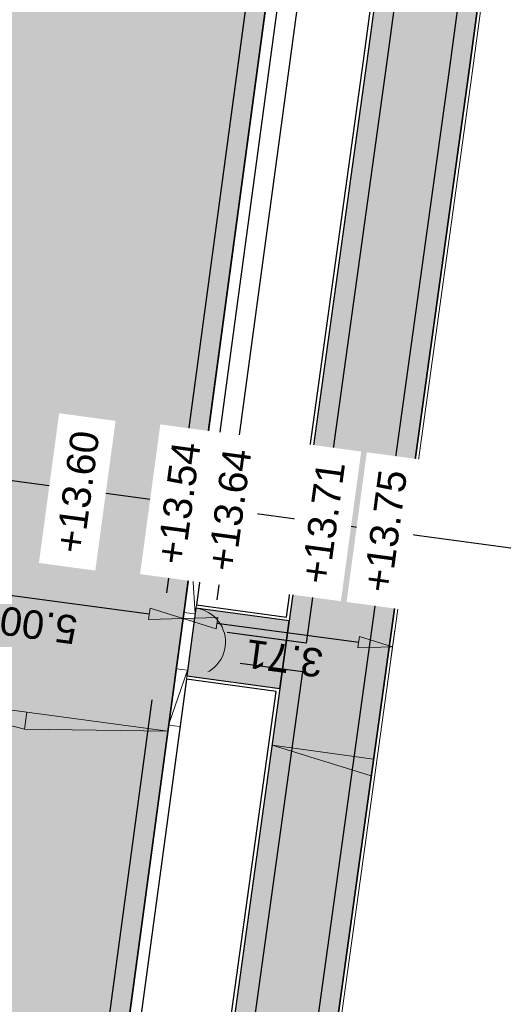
# Model space of a CAD drawing. Header units: metres. Extents: x 131295 to 132236, y 397710 to 398702.
# Tile 20 of 127: x 131467.01 to 131475.51, y 397813.77 to 397831.08. Entities that reach past the tile are written whole.
import ezdxf

# ---------------------------------------------------------------- set-up
doc = ezdxf.new("R2010")
doc.units = ezdxf.units.M
doc.linetypes.add('AL-BANDVERLAGING', pattern=[5, 1.5, -1, 0, -1, 1.5])
doc.linetypes.add('AL-MATERIAALS', pattern=[2, 1, -1])
doc.layers.get('Defpoints').update_dxf_attribs({"color": 128})
for name, color, linetype, lineweight in [('N-KO-bandverlaging', 1, 'AL-BANDVERLAGING', 18), ('N-KO-opsluitband 60x200mm', 2, 'Continuous', 25), ('N-KO-opsluitband achterkant', 8, 'Continuous', 5), ('N-KO-trottoirband 180-200x250mm', 3, 'Continuous', 35), ('N-KO-trottoirband achterkant', 8, 'Continuous', 5), ('N-KO-verloopband', 1, 'Continuous', 18), ('N-RI-trottoirkolk', 7, 'Continuous', 25), ('N-VH-afschotrichting @ 0.2', 250, 'Continuous', 18), ("N-VH-arcering 'MAT' grijs 254", 254, 'Continuous', 18), ('X-AL-maatvoering', 1, 'Continuous', 18), ('X-AL-materiaalscheiding', 1, 'AL-MATERIAALS', 18), ('X-AL-planhoogte', 190, 'Continuous', 25)]:
    doc.layers.add(name, color=color, linetype=linetype, lineweight=lineweight)
doc.layers.add("N-VH-arcering 'MAT' kleur 1 (heiderood)", color=7, linetype='Continuous', lineweight=18, true_color=0xd98c8c)
for name, color, linetype, plot in [('X-AL-contourlijnen', 30, 'Continuous', False), ('X-AL-hulplijn bandenlijnnummers', 30, 'Continuous', False), ('X-AL-hulplijn hoogtetekst', 190, 'Continuous', False)]:
    doc.layers.add(name, color=color, linetype=linetype, plot=plot)
doc.styles.add('CS Annotative', font='arial.ttf')
doc.dimstyles.new('CS Annotative', dxfattribs={"dimtxt": 2.5, "dimasz": 3, "dimexe": 0.18, "dimexo": 0.0625, "dimgap": 1, "dimtad": 1, "dimzin": 0, "dimdsep": 46, "dimtxsty": 'CS Annotative', "dimblk": 'CS Dimensionpijl', "dimcen": 0, "dimse1": 1, "dimse2": 1, "dimclrd": 256, "dimclre": 256, "dimclrt": 2, "dimadec": 0, "dimazin": 0, "dimtm": 1e-09, "dimtfac": 1, "dimtofl": 0, "dimtmove": 1, "dimatfit": 3, "dimfxl": 1, "dimtfillclr": 256, "dimtolj": 1, "dimtzin": 0, "dimarcsym": 0})

# ---------------------------------------------------------------- blocks, each defined once
blk = doc.blocks.new('*U102')
for p, q in [((2.45094537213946, 1.142526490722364), (-0.226817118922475, -1.482752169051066)), ((0.226817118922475, 1.482752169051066), (1.99731113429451, -1.822977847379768))]:
    blk.add_line(p, q)
blk.add_lwpolyline([(0.226817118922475, 1.482752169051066), (-0.226817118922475, -1.482752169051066), (1.99731113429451, -1.822977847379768), (2.45094537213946, 1.142526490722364)], close=True)
blk = doc.blocks.new('CS Dimensionpijl')
h = blk.add_hatch(color=256)
h.dxf.hatch_style = 1
h.paths.add_polyline_path([(-1, -0.1666666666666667), (0, 0), (-1, 0.1666666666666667)])
at = {"flags": 128}
blk.add_lwpolyline([(0, 0.5), (0, -0.5)], dxfattribs=at)
blk.add_lwpolyline([(-1, -0.1666666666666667), (0, 0), (-1, 0.1666666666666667)], close=True, dxfattribs=at)
blk = doc.blocks.new('*D376')
at = {"layer": 'Defpoints', "color": 0, "transparency": 16777216}
for p in [(131464.9295108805, 397821.2183997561), (131469.8844603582, 397820.5487164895), (131469.8844603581, 397820.5487164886)]:
    blk.add_point(p, dxfattribs=at)
at = {"layer": 'X-AL-maatvoering', "lineweight": -2, "transparency": 16777216}
blk.add_line((131465.5241048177, 397821.1380377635), (131469.2898664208, 397820.6290784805), dxfattribs=at)
at = {"layer": 'X-AL-maatvoering', "lineweight": -2, "transparency": 16777216, "xscale": 0.6000000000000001, "yscale": 0.6000000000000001, "zscale": 0.6000000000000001}
for p, rotation in [((131464.9295108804, 397821.2183997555), 172.3028637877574), ((131469.8844603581, 397820.5487164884), 352.3028637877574)]:
    blk.add_blockref('CS Dimensionpijl', p, dxfattribs=dict(at, rotation=rotation))
at = {"layer": 'X-AL-maatvoering', "color": 2, "transparency": 16777216, "insert": (131467.3460060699, 397820.4323738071), "char_height": 0.5, "attachment_point": 5, "rotation": 172.3028637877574, "style": 'CS Annotative'}
blk.add_mtext('\\A1;5.00', dxfattribs=at)
blk = doc.blocks.new('*U455')
at = {"ltscale": 0.2}
h = blk.add_hatch(color=256, dxfattribs=at)
h.dxf.hatch_style = 1
h.paths.add_polyline_path([(0, 0), (12.38737369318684, -1.674208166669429), (12.18646871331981, -3.160693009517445)])
blk.add_lwpolyline([(0, 0), (12.38737369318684, -1.674208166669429), (12.18646871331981, -3.160693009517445)], close=True, dxfattribs=at)
blk = doc.blocks.new('*U456')
at = {"ltscale": 0.2}
h = blk.add_hatch(color=256, dxfattribs=at)
h.dxf.hatch_style = 1
h.paths.add_polyline_path([(0, 0), (-12.38737369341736, 1.674208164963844), (-12.58827867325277, 0.1877233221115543)])
blk.add_lwpolyline([(0, 0), (-12.38737369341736, 1.674208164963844), (-12.58827867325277, 0.1877233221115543)], close=True, dxfattribs=at)
blk = doc.blocks.new('*U459')
at = {"ltscale": 0.2}
h = blk.add_hatch(color=256, dxfattribs=at)
h.dxf.hatch_style = 1
h.paths.add_polyline_path([(0, 0), (8.918958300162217, -1.205436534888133), (8.718053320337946, -2.691921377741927)])
blk.add_lwpolyline([(0, 0), (8.918958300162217, -1.205436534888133), (8.718053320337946, -2.691921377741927)], close=True, dxfattribs=at)
blk = doc.blocks.new('*D528')
at = {"layer": 'Defpoints', "color": 0, "transparency": 16777216}
for p in [(131469.8844603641, 397820.5487164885), (131473.5647190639, 397820.0513133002), (131473.5647190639, 397820.0513133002)]:
    blk.add_point(p, dxfattribs=at)
at = {"layer": 'X-AL-maatvoering', "lineweight": -2, "transparency": 16777216}
blk.add_line((131470.4790543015, 397820.4683544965), (131472.9701251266, 397820.1316752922), dxfattribs=at)
at = {"layer": 'X-AL-maatvoering', "lineweight": -2, "transparency": 16777216, "xscale": 0.6000000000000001, "yscale": 0.6000000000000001, "zscale": 0.6000000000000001}
for p, rotation in [((131469.8844603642, 397820.5487164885), 172.3028637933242), ((131473.5647190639, 397820.0513133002), 352.3028637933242)]:
    blk.add_blockref('CS Dimensionpijl', p, dxfattribs=dict(at, rotation=rotation))
at = {"layer": 'X-AL-maatvoering', "color": 2, "transparency": 16777216, "insert": (131471.6635873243, 397819.848661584), "char_height": 0.5, "attachment_point": 5, "rotation": 172.3028637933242, "style": 'CS Annotative'}
blk.add_mtext('\\A1;3.71', dxfattribs=at)

msp = doc.modelspace()

# ---------------------------------------------------------------- hatches: boundary and pattern name
at = {"layer": "N-VH-arcering 'MAT' grijs 254"}
h = msp.add_hatch(color=256, dxfattribs=at)
h.dxf.hatch_style = 1
edge = h.paths.add_edge_path()
edge.add_line((131475.7292628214, 397836.2813625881), (131473.945530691, 397836.5224656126))
edge.add_line((131473.945530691, 397836.5224656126), (131473.9294582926, 397836.4035468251))
edge.add_line((131473.9294582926, 397836.4035468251), (131473.1131350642, 397830.3457041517))
edge.add_line((131473.1131350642, 397830.3457041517), (131471.749999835, 397820.5063862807))
edge.add_line((131471.749999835, 397820.5063862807), (131471.5853242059, 397819.3177324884))
edge.add_line((131471.5853242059, 397819.3177324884), (131469.5375734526, 397804.5367554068))
edge.add_line((131469.5375734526, 397804.5367554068), (131469.3728978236, 397803.3481016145))
edge.add_line((131469.3728978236, 397803.3481016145), (131467.2496879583, 397788.0224491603))
edge.add_arc((131466.2591486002, 397788.1596780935), 1.000000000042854, 262.30286378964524, 352.1124718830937, ccw=False)
edge.add_line((131466.1252119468, 397787.168688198), (131465.5846942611, 397787.2417415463))
edge.add_line((131465.5846942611, 397787.2417415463), (131465.4048650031, 397785.9111948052))
edge.add_arc((131470.1653051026, 397785.269264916), 4.803526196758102, 172.320175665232, 249.1277527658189)
edge.add_line((131468.453878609, 397780.7809597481), (131468.7146299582, 397782.6021182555))
edge.add_line((131468.7146299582, 397782.6021182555), (131471.1406646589, 397782.2547614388))
edge.add_line((131471.1406646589, 397782.2547614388), (131474.4157358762, 397781.7858405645))
edge.add_line((131474.4157358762, 397781.7858405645), (131474.6070759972, 397783.12221213))
edge.add_line((131474.6070759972, 397783.12221213), (131474.4214368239, 397783.1487917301))
edge.add_arc((131475.2718373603, 397789.0882209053), 5.999999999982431, 172.1124718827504, 261.8518356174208, ccw=False)
edge.add_line((131469.3286012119, 397789.9115945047), (131474.8965647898, 397830.1020043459))
edge.add_line((131474.8965647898, 397830.1020043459), (131475.7292628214, 397836.2813625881))
h = msp.add_hatch(color=256, dxfattribs=at)
h.dxf.hatch_style = 1
h.paths.add_polyline_path([(131471.749999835, 397820.5063862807), (131470.1105058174, 397820.727971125), (131469.9497818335, 397819.5387832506), (131471.5853242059, 397819.3177324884)])
at = {"layer": "N-VH-arcering 'MAT' kleur 1 (heiderood)"}
h = msp.add_hatch(color=256, dxfattribs=at)
h.dxf.hatch_style = 1
edge = h.paths.add_edge_path()
edge.add_arc((131481.5590759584, 397869.5974714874), 5.000000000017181, 172.3028637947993, 260.29173540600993, ccw=False)
edge.add_line((131476.604126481, 397870.2671547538), (131478.2851368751, 397882.704857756))
edge.add_line((131478.2851368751, 397882.704857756), (131478.3119242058, 397882.9030557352))
edge.add_line((131478.3119242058, 397882.9030557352), (131478.4726481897, 397884.0922436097))
edge.add_line((131478.4726481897, 397884.0922436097), (131478.4994355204, 397884.2904415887))
edge.add_line((131478.4994355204, 397884.2904415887), (131481.0918010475, 397903.4712108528))
edge.add_line((131481.0918010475, 397903.4712108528), (131476.1368515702, 397904.1408941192))
edge.add_line((131476.1368515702, 397904.1408941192), (131475.4284173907, 397898.899228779))
edge.add_line((131475.4284173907, 397898.899228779), (131474.6381911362, 397893.0523883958))
edge.add_line((131474.6381911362, 397893.0523883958), (131473.825725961, 397887.0410034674))
edge.add_line((131473.825725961, 397887.0410034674), (131472.3792101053, 397876.3383125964))
edge.add_line((131472.3792101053, 397876.3383125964), (131471.8474178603, 397872.4036111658))
edge.add_line((131471.8474178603, 397872.4036111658), (131470.4009020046, 397861.7009202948))
edge.add_line((131470.4009020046, 397861.7009202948), (131469.8311223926, 397857.4851524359))
edge.add_line((131469.8311223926, 397857.4851524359), (131468.384606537, 397846.7824615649))
edge.add_line((131468.384606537, 397846.7824615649), (131467.7219800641, 397841.8797249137))
edge.add_line((131467.7219800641, 397841.8797249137), (131466.2754642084, 397831.1770340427))
edge.add_line((131466.2754642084, 397831.1770340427), (131465.5858004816, 397826.0742502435))
edge.add_line((131465.5858004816, 397826.0742502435), (131464.4607325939, 397817.7499351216))
edge.add_line((131464.4607325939, 397817.7499351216), (131463.777655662, 397812.6958866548))
edge.add_line((131463.777655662, 397812.6958866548), (131460.978379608, 397791.9841978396))
edge.add_line((131460.978379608, 397791.9841978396), (131460.6983054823, 397789.9119448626))
edge.add_line((131460.6983054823, 397789.9119448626), (131465.6532549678, 397789.2422615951))
edge.add_line((131465.6532549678, 397789.2422615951), (131467.5654607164, 397803.3905663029))
edge.add_line((131467.5654607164, 397803.3905663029), (131467.5922480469, 397803.5887642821))
edge.add_line((131467.5922480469, 397803.5887642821), (131467.752972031, 397804.7779521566))
edge.add_line((131467.752972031, 397804.7779521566), (131467.7797593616, 397804.9761501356))
edge.add_line((131467.7797593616, 397804.9761501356), (131469.7247965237, 397819.3673726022))
edge.add_line((131469.7247965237, 397819.3673726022), (131469.7515838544, 397819.5655705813))
edge.add_line((131469.7515838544, 397819.5655705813), (131469.9123078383, 397820.7547584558))
edge.add_line((131469.9123078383, 397820.7547584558), (131469.939095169, 397820.9529564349))
edge.add_line((131469.939095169, 397820.9529564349), (131472.0373246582, 397836.4776404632))
edge.add_line((131472.0373246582, 397836.4776404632), (131472.0775056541, 397836.7749374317))
edge.add_line((131472.0775056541, 397836.7749374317), (131473.5897342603, 397847.9638333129))
edge.add_line((131473.5897342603, 397847.9638333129), (131473.6299152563, 397848.2611302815))
edge.add_line((131473.6299152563, 397848.2611302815), (131474.463515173, 397854.4288899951))
edge.add_arc((131479.4184646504, 397853.7592067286), 5.000000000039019, 80.29008584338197, 172.302863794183, ccw=False)
edge.add_line((131480.26176434, 397858.6875782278), (131485.2276871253, 397857.8378530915))
edge.add_line((131485.2276871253, 397857.8378530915), (131486.2348504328, 397863.7248879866))
edge.add_line((131486.2348504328, 397863.7248879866), (131480.7159181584, 397864.6690757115))

# ---------------------------------------------------------------- linework, layer by layer
at = {"layer": 'N-KO-bandverlaging', "flags": 128}
msp.add_lwpolyline([(131470.1105058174, 397820.727971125, -0.9999999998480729), (131469.9497818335, 397819.5387832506)], format="xyb", dxfattribs=at)
at = {"layer": 'N-KO-opsluitband 60x200mm', "flags": 128}
for points in [[(131473.9294614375, 397836.4035701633), (131473.1131350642, 397830.3457041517), (131471.749999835, 397820.5063862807), (131470.1105058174, 397820.727971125)], [(131469.9497818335, 397819.5387832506), (131471.5853242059, 397819.3177324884), (131469.5375734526, 397804.5367554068), (131467.9511700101, 397804.7511648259)]]:
    msp.add_lwpolyline(points, dxfattribs=at)
msp.add_lwpolyline([(131475.7292628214, 397836.2813625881), (131474.8965647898, 397830.1020043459), (131469.3286012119, 397789.9115945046, 0.4128818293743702), (131474.4214368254, 397783.1487917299), (131474.6070759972, 397783.12221213)], format="xyb", dxfattribs=at)
at = {"layer": 'N-KO-opsluitband achterkant', "flags": 128}
for points in [[(131473.8699988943, 397836.411583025), (131473.0536874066, 397830.3538274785), (131471.6987738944, 397820.5738552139), (131470.1185420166, 397820.7874305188)], [(131469.9417456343, 397819.4793238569), (131471.5176307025, 397819.2663360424), (131469.4863475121, 397804.6042243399), (131467.9592062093, 397804.8106242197)]]:
    msp.add_lwpolyline(points, dxfattribs=at)
msp.add_lwpolyline([(131475.7292628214, 397836.2813625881), (131475.7887253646, 397836.2733497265), (131474.9560124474, 397830.093881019), (131469.3880335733, 397789.9033607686, 0.4128818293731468), (131474.4299408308, 397783.2081860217), (131474.6155800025, 397783.1816064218), (131474.6070759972, 397783.12221213)], format="xyb", dxfattribs=at)
at = {"layer": 'N-KO-trottoirband 180-200x250mm', "flags": 128}
msp.add_lwpolyline([(131472.0373246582, 397836.4776404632), (131465.2066589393, 397785.9379222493, 0.4200907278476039), (131469.5960677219, 397780.2982244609)], format="xyb", dxfattribs=at)
at = {"layer": 'N-KO-trottoirband achterkant'}
msp.add_lwpolyline([(131469.6188211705, 397780.496925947, -0.4200907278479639), (131465.4048650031, 397785.9111948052), (131472.2355226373, 397836.4508531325)], format="xyb", dxfattribs=at)
at = {"layer": 'N-KO-verloopband', "flags": 128}
for points in [[(131469.8989141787, 397820.6556594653), (131470.0971121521, 397820.6288721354), (131470.0328508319, 397821.6466493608), (131470.2310488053, 397821.6198620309)], [(131469.7649775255, 397819.6646695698), (131469.9631754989, 397819.6378822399), (131469.6310408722, 397818.6736796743), (131469.8292388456, 397818.6468923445)]]:
    msp.add_lwpolyline(points, dxfattribs=at)
at = {"layer": 'X-AL-contourlijnen', "flags": 128}
msp.add_lwpolyline([(131467.7797593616, 397804.9761501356), (131469.7247965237, 397819.3673726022), (131469.7515838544, 397819.5655705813), (131469.9123078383, 397820.7547584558), (131469.939095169, 397820.9529564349), (131472.0373246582, 397836.4776404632), (131472.0775056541, 397836.7749374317), (131473.5897342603, 397847.9638333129), (131473.6299152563, 397848.2611302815), (131474.463515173, 397854.4288899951, -0.4245406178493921), (131480.26176434, 397858.6875782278), (131485.2276871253, 397857.8378530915), (131486.2348504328, 397863.7248879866)], format="xyb", dxfattribs=at)
msp.add_lwpolyline([(131475.7292628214, 397836.2813625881), (131473.945530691, 397836.5224656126), (131473.9294582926, 397836.4035468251), (131473.1131350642, 397830.3457041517), (131471.749999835, 397820.5063862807), (131471.5853242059, 397819.3177324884), (131469.5375734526, 397804.5367554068), (131469.3728978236, 397803.3481016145), (131467.2496879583, 397788.0224491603, -0.4132406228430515), (131466.1252119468, 397787.168688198), (131465.5846942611, 397787.2417415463), (131465.4048650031, 397785.9111948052, 0.3482739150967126), (131468.453878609, 397780.7809597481), (131468.7146299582, 397782.6021182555), (131471.1406646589, 397782.2547614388), (131474.4157358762, 397781.7858405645), (131474.6070759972, 397783.12221213), (131474.4214368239, 397783.1487917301, -0.4128818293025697), (131469.3286012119, 397789.9115945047), (131474.8965647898, 397830.1020043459)], format="xyb", close=True, dxfattribs=at)
for points in [[(131473.0536874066, 397830.3538274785), (131473.8699988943, 397836.411583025), (131472.656027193, 397836.5756566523), (131472.6319185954, 397836.3972784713), (131472.2355226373, 397836.4508531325), (131470.1185420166, 397820.7874305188), (131471.6987738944, 397820.5738552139)], [(131471.749999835, 397820.5063862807), (131470.1105058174, 397820.727971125), (131469.9497818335, 397819.5387832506), (131471.5853242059, 397819.3177324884)], [(131471.5176307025, 397819.2663360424), (131469.9417456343, 397819.4793238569), (131467.9592062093, 397804.8106242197), (131469.4863475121, 397804.6042243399)]]:
    msp.add_lwpolyline(points, close=True, dxfattribs=at)
at = {"layer": 'X-AL-hulplijn bandenlijnnummers', "flags": 128}
for points in [[(131471.6502971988, 397836.2272213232), (131469.6324297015, 397821.2971312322)], [(131474.2362619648, 397836.0595157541), (131473.4599130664, 397830.2983180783), (131472.0488178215, 397820.1128175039), (131470.9555188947, 397820.2605816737)], [(131470.8885505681, 397819.765086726), (131471.9802029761, 397819.6175450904), (131469.8363914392, 397804.1431866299), (131468.7961830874, 397804.2837753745)], [(131469.3377690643, 397819.1169534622), (131467.4730938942, 397805.3203249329)]]:
    msp.add_lwpolyline(points, dxfattribs=at)
msp.add_lwpolyline([(131475.3423336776, 397836.0307915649), (131474.5497867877, 397830.1493904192), (131468.9819124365, 397789.9596246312, 0.4077085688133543), (131474.2606448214, 397782.8192505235, 0.4077085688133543)], format="xyb", dxfattribs=at)
at = {"layer": 'X-AL-hulplijn hoogtetekst', "flags": 128}
for points in [[(131471.6904781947, 397836.5245182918), (131469.5922487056, 397820.9998342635)], [(131474.276326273, 397836.3568284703), (131473.4599130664, 397830.2983180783), (131472.0488178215, 397820.1128175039), (131470.6582219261, 397820.3007626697)], [(131455.3007449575, 397824.5379539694), (131475.8107638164, 397821.7659344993)]]:
    msp.add_lwpolyline(points, dxfattribs=at)
msp.add_lwpolyline([(131475.3823979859, 397836.3281042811), (131474.5497867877, 397830.1493904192), (131468.9819124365, 397789.9596246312, 0.4128818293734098), (131474.3718301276, 397782.802325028), (131474.5574692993, 397782.7757454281)], format="xyb", dxfattribs=at)
at = {"layer": 'X-AL-hulplijn hoogtetekst'}
msp.add_lwpolyline([(131470.4841396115, 397820.8792912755), (131472.5823691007, 397836.4039753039)], dxfattribs=at)
at = {"layer": 'X-AL-materiaalscheiding', "flags": 128}
msp.add_lwpolyline([(131471.749999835, 397820.5063862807), (131471.5853242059, 397819.3177324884)], dxfattribs=at)

# ---------------------------------------------------------------- block references
at = {"layer": 'N-RI-trottoirkolk', "xscale": 0.2, "yscale": 0.2, "zscale": 0.2, "rotation": 1}
msp.add_blockref('*U102', (131470.1132128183, 397822.241243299), dxfattribs=at)
at = {"layer": 'N-VH-afschotrichting @ 0.2', "xscale": 0.2, "yscale": 0.2, "zscale": 0.2}
for name, p in [('*U455', (131464.6616375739, 397819.236419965)), ('*U456', (131469.6165870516, 397818.5667366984)), ('*U459', (131471.4470083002, 397818.319347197))]:
    msp.add_blockref(name, p, dxfattribs=at)

# ---------------------------------------------------------------- dimensions: what is measured, and where the dimension line sits
at = {"layer": 'X-AL-maatvoering'}
dim = msp.add_aligned_dim(p1=(131469.8844603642, 397820.5487164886), p2=(131473.564719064, 397820.0513133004), distance=-1.8474381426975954e-10, dimstyle='CS Annotative', dxfattribs=at)
dim.commit()
dim.dimension.update_dxf_attribs({"geometry": '*D528', "text_midpoint": (131471.6635873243, 397819.8486615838)})

# ---------------------------------------------------------------- next in the draw order: texts
at = {"layer": 'X-AL-planhoogte', "char_height": 0.5, "attachment_point": 5, "rotation": 82.30286382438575, "style": 'CS Annotative', "bg_fill": 2}
for s, insert in [('+13.60', (131468.0284010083, 397822.7734833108)), ('+13.54', (131469.8054872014, 397822.577574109)), ('+13.64', (131470.6973781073, 397822.457031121)), ('+13.71', (131472.342775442, 397822.2346484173)), ('+13.75', (131473.4328703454, 397822.0873172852))]:
    msp.add_mtext(s, dxfattribs=dict(at, insert=insert))

# ---------------------------------------------------------------- next in the draw order: dimensions: what is measured, and where the dimension line sits
at = {"layer": 'X-AL-maatvoering'}
dim = msp.add_linear_dim(base=(131469.8844603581, 397820.5487164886), p1=(131464.9295108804, 397821.2183997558), p2=(131469.8844603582, 397820.5487164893), angle=172.3028637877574, dimstyle='CS Annotative', dxfattribs=at)
dim.commit()
dim.dimension.update_dxf_attribs({"geometry": '*D376', "text_midpoint": (131467.3460060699, 397820.4323738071)})

doc.saveas('drawing.dxf')
